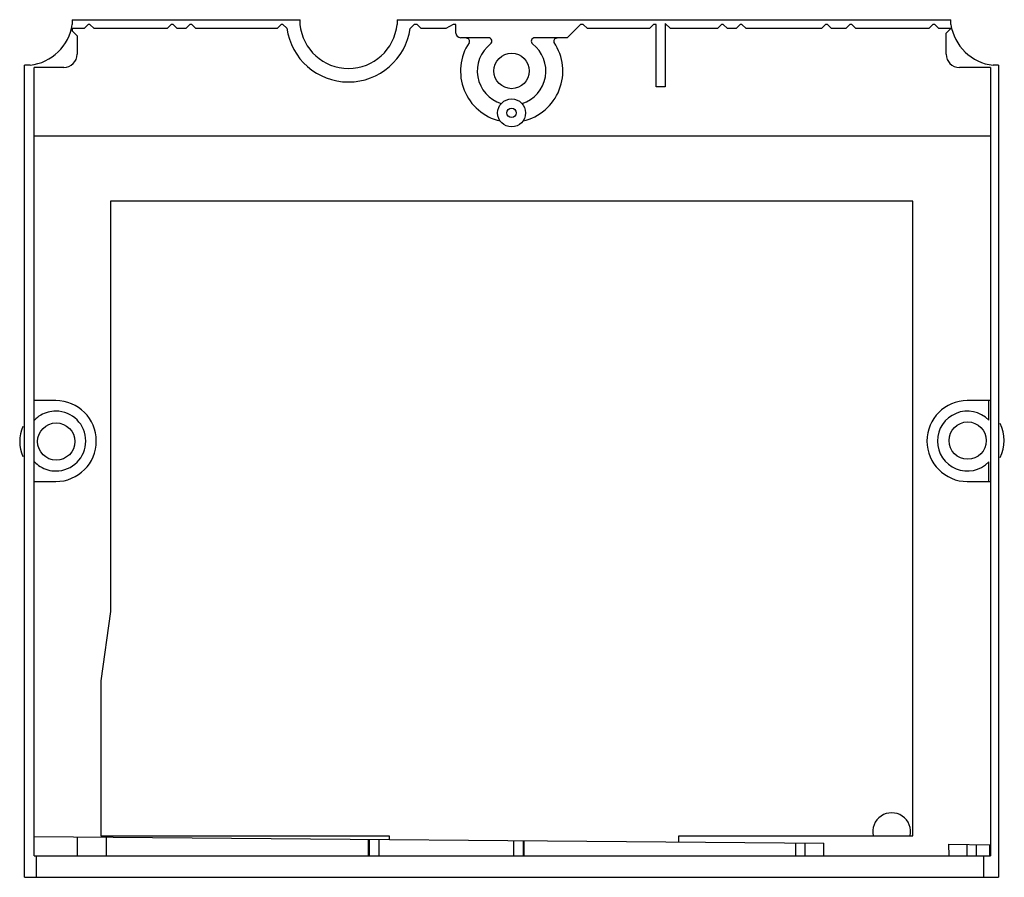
# Model space of a CAD drawing. Header units: millimetres. Extents: x 15 to 120, y 48 to 140.
import ezdxf

# ---------------------------------------------------------------- set-up
doc = ezdxf.new("R2010")
doc.units = ezdxf.units.MM
doc.header["$LTSCALE"] = 12.258224
doc.layers.get('0').update_dxf_attribs({"linetype": 'CONTINUOUS'})

msp = doc.modelspace()

# ---------------------------------------------------------------- linework, layer by layer
at = {"color": 7, "linetype": 'Continuous'}
for p, q in [((20.21, 139.68), (20.21, 139.18)), ((20.21, 139.68), (44.66, 139.68)), ((44.66, 139.18), (44.66, 139.68)), ((55.07, 139.68), (55.07, 139.18)), ((55.07, 139.68), (114.5, 139.68)), ((114.5, 139.18), (114.5, 139.68)), ((20.21, 138.75), (20.21, 138.48)), ((21.49, 138.75), (20.21, 138.75)), ((20.21, 138.48), (20.75, 137.95)), ((21.92, 139.18), (21.49, 138.75)), ((22.12, 139.18), (21.92, 139.18)), ((22.56, 138.75), (22.12, 139.18)), ((30.42, 138.75), (22.56, 138.75)), ((30.85, 139.18), (30.42, 138.75)), ((31.05, 139.18), (30.85, 139.18)), ((31.49, 138.75), (31.05, 139.18)), ((32.42, 138.75), (31.49, 138.75)), ((32.85, 139.18), (32.42, 138.75)), ((33.05, 139.18), (32.85, 139.18)), ((33.49, 138.75), (33.05, 139.18)), ((42.2, 138.75), (33.49, 138.75)), ((42.63, 139.18), (42.2, 138.75)), ((42.83, 139.18), (42.63, 139.18)), ((43.24, 138.77), (42.83, 139.18)), ((56.92, 139.18), (56.48, 138.75)), ((57.22, 139.18), (56.92, 139.18)), ((57.65, 138.75), (57.22, 139.18)), ((60.31, 138.75), (57.65, 138.75)), ((61.08, 139.18), (60.31, 138.75)), ((61.38, 139.18), (61.08, 139.18)), ((61.38, 138.25), (61.38, 139.18)), ((74.75, 139.18), (73.32, 137.75)), ((75.05, 139.18), (74.75, 139.18)), ((75.49, 138.75), (75.05, 139.18)), ((82.14, 138.75), (75.49, 138.75)), ((82.57, 139.18), (82.14, 138.75)), ((82.87, 139.18), (82.57, 139.18)), ((82.87, 132.48), (82.87, 139.18)), ((83.85, 139.29), (83.85, 132.48)), ((84.4, 138.75), (83.85, 139.29)), ((89.45, 138.75), (84.4, 138.75)), ((89.88, 139.18), (89.45, 138.75)), ((90.08, 139.18), (89.88, 139.18)), ((90.52, 138.75), (90.08, 139.18)), ((91.45, 138.75), (90.52, 138.75)), ((91.88, 139.18), (91.45, 138.75)), ((92.08, 139.18), (91.88, 139.18)), ((92.52, 138.75), (92.08, 139.18)), ((100.63, 138.75), (92.52, 138.75)), ((101.06, 139.18), (100.63, 138.75)), ((101.26, 139.18), (101.06, 139.18)), ((101.7, 138.75), (101.26, 139.18)), ((103.23, 138.75), (101.7, 138.75)), ((103.66, 139.18), (103.23, 138.75)), ((103.86, 139.18), (103.66, 139.18)), ((104.3, 138.75), (103.86, 139.18)), ((112.13, 138.75), (104.3, 138.75)), ((112.56, 139.18), (112.13, 138.75)), ((112.76, 139.18), (112.56, 139.18)), ((113.2, 138.75), (112.76, 139.18)), ((114.48, 138.75), (113.2, 138.75)), ((113.98, 138.25), (114.48, 138.75)), ((20.75, 137.95), (20.75, 135.98)), ((64.88, 137.75), (61.88, 137.75)), ((73.32, 137.75), (69.84, 137.75)), ((113.98, 135.98), (113.98, 138.25)), ((15.11, 47.68), (15.11, 134.81)), ((15.69, 134.81), (15.11, 134.81)), ((16.14, 49.98), (16.14, 134.55)), ((19.31, 134.55), (16.14, 134.55)), ((118.74, 134.55), (115.41, 134.55)), ((118.74, 134.55), (118.74, 52.38)), ((119.61, 134.79), (119.03, 134.79)), ((119.61, 134.79), (119.61, 47.68)), ((83.85, 132.48), (82.87, 132.48)), ((16.14, 127.21), (118.74, 127.21)), ((24.31, 120.22), (24.31, 76.2)), ((110.41, 120.22), (24.31, 120.22)), ((110.41, 52.13), (110.41, 120.22)), ((18.46, 98.82), (16.14, 98.82)), ((118.74, 98.82), (116.26, 98.82)), ((118.56, 96.73), (118.56, 98.82)), ((118.56, 90.14), (118.56, 92.24)), ((16.14, 90.14), (18.46, 90.14)), ((116.26, 90.14), (118.74, 90.14)), ((24.31, 76.2), (23.27, 68.76)), ((23.27, 68.76), (23.27, 52.13)), ((16.14, 52.07), (100.87, 51.33)), ((20.79, 49.98), (20.79, 52.03)), ((23.27, 52.13), (54.22, 52.13)), ((23.91, 49.98), (23.91, 52)), ((54.22, 52.13), (54.22, 51.74)), ((85.31, 52.13), (110.41, 52.13)), ((85.31, 51.47), (85.31, 52.13)), ((118.76, 52.38), (118.76, 49.98)), ((52.01, 49.98), (52.01, 51.76)), ((52.13, 49.98), (52.13, 51.76)), ((53.12, 51.75), (53.12, 49.98)), ((67.6, 49.98), (67.6, 51.62)), ((68.59, 51.61), (68.59, 49.98)), ((68.71, 49.98), (68.71, 51.61)), ((97.86, 49.98), (97.86, 51.36)), ((98.86, 49.98), (98.86, 51.35)), ((100.86, 49.98), (100.87, 51.33)), ((114.25, 51.22), (118.71, 51.18)), ((114.25, 51.22), (114.26, 49.98)), ((116.26, 49.98), (116.26, 51.2)), ((117.26, 49.98), (117.26, 51.19)), ((118.69, 49.98), (118.69, 51.18)), ((16.14, 49.98), (118.76, 49.98)), ((16.4, 47.68), (16.4, 49.98)), ((118.02, 47.68), (118.02, 49.98)), ((15.11, 47.68), (119.61, 47.68))]:
    msp.add_line(p, q, dxfattribs=at)
for centre, radius in [((67.36, 134.18), 1.9), ((67.36, 129.68), 1.5), ((67.36, 129.68), 0.5), ((18.5, 94.43), 2), ((116.3, 94.53), 2)]:
    msp.add_circle(centre, radius, dxfattribs=at)
for centre, radius, start, end in [((15.11, 139.93), 5.16, 276.4416, 351.6375), ((49.86, 139.68), 6.68, 187.801, 351.9633), ((49.86, 139.68), 5.23, 185.4875, 354.5125), ((119.61, 139.93), 5.17, 188.3412, 263.5747), ((61.88, 138.25), 0.5, 180.0021, 269.9979), ((62.53, 137.38), 0.313, 326.4456, 90), ((64.88, 137.38), 0.365, 307.8029, 90.6375), ((69.84, 137.38), 0.365, 90, 232.4976), ((72.2, 137.38), 0.313, 90, 213.2096), ((67.37, 134.17), 5.49, 146.446, 257.0076), ((67.36, 134.18), 3.68, 127.803, 252.2135), ((67.36, 134.18), 3.68, 287.7865, 52.1672), ((67.37, 134.17), 5.49, 282.8594, 33.9333), ((19.31, 135.98), 1.43, 270, 360), ((115.41, 135.98), 1.43, 180, 270), ((18.46, 94.48), 4.34, 270, 90), ((116.26, 94.48), 4.34, 90, 270), ((18.46, 94.48), 3.21, 270, 90), ((116.26, 94.48), 3.21, 44.3007, 315.6993), ((116.3, 94.53), 3.92, 332.2067, 27.7939), ((18.5, 94.43), 3.92, 155.7146, 204.2884), ((108.14, 52.57), 2.03, 347.5966, 192.4034)]:
    msp.add_arc(centre, radius, start, end, dxfattribs=at)
for points, knots in [([(18.46, 97.69), (18.18, 97.69), (17.61, 97.62), (16.81, 97.28), (16.35, 96.92), (16.15, 96.71), (16.14, 96.71)], [0, 0, 0, 0, 0.330057, 0.660182, 0.99024, 1, 1, 1, 1]), ([(16.14, 92.27), (16.15, 92.27), (16.33, 92.07), (16.78, 91.69), (17.58, 91.35), (18.17, 91.27), (18.46, 91.27)], [0, 0, 0, 0, 0.005104, 0.319467, 0.65977, 1, 1, 1, 1])]:
    msp.add_open_spline(points, degree=3, knots=knots, dxfattribs=at)

doc.saveas('drawing.dxf')
